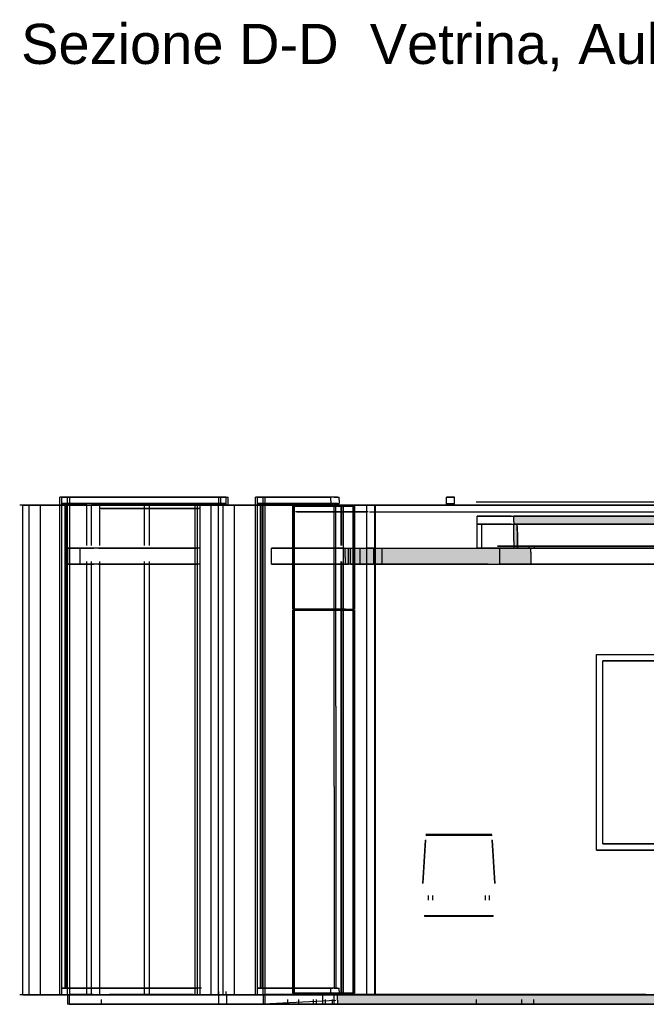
# Model space of a CAD drawing. Header units: millimetres. Extents: x -9985 to 240895, y -184894 to 39395.
# Tile 56 of 164: x -1741 to 2166, y -53295 to -47159. Entities that reach past the tile are written whole.
import ezdxf

# ---------------------------------------------------------------- set-up
doc = ezdxf.new("R2010")
doc.units = ezdxf.units.MM
for name, color, linetype in [('S-TAGLIO-CS', 9, 'Continuous'), ('S-TAGLIO-PAV', 33, 'Continuous'), ('S-TAGLIO-SOFF', 8, 'Continuous'), ('S-TAGLIO-VETRO', 5, 'Continuous'), ('S-TESTI', 7, 'Continuous'), ('S-VISTA', 8, 'Continuous'), ('S-VISTA-ARREDI', 9, 'Continuous')]:
    doc.layers.add(name, color=color, linetype=linetype)
doc.styles.add('VISIO', font='arial.ttf')

msp = doc.modelspace()

# ---------------------------------------------------------------- hatches: boundary and pattern name
at = {"layer": 'S-TAGLIO-CS'}
for points in [[(6028, -50303), (2414, -50303), (1360, -50303), (1354, -50303), (1340, -50303), (1340, -50287), (1340, -50251), (4856, -50251), (6048, -50251), (6048, -50265), (6048, -50303), (6034, -50303), (6028, -50303)], [(1354, -50303), (1360, -50303), (1360, -50345), (1360, -50451), (1354, -50451), (1340, -50451), (1340, -50409), (1340, -50303), (1354, -50303)], [(1180, -50551), (290, -50551), (290, -50511), (290, -50451), (1180, -50451), (1290, -50451), (1314, -50451), (1340, -50451), (1354, -50451), (1360, -50451), (1434, -50451), (1446, -50451), (1446, -50477), (1446, -50551), (1314, -50551), (1290, -50551), (1180, -50551)]]:
    msp.add_hatch(color=9, dxfattribs=at).paths.add_polyline_path(points)
at = {"layer": 'S-TAGLIO-PAV'}
for points in [[(960, -53235), (240, -53235), (240, -53233), (364, -53233), (960, -53233), (960, -53235)], [(7032, -53295), (6456, -53295), (6290, -53295), (6228, -53295), (5898, -53295), (3294, -53295), (3212, -53295), (3108, -53295), (240, -53295), (240, -53269), (240, -53235), (960, -53235), (962, -53235), (964, -53235), (2164, -53235), (2166, -53235), (2168, -53235), (3190, -53235), (3292, -53235), (3368, -53235), (3370, -53235), (3742, -53235), (3812, -53235), (4570, -53235), (4572, -53235), (5772, -53235), (5776, -53235), (6976, -53235), (6978, -53235), (6980, -53235), (7032, -53235), (7032, -53273), (7032, -53295)], [(2164, -53235), (964, -53235), (964, -53233), (1504, -53233), (2164, -53233), (2164, -53235)]]:
    msp.add_hatch(color=33, dxfattribs=at).paths.add_polyline_path(points)

# ---------------------------------------------------------------- linework, layer by layer
at = {"layer": 'S-TAGLIO-CS'}
for p, q in [((4855.578, -50252), (1339.553, -50252)), ((1339.553, -50287.616), (1339.553, -50252)), ((1339.553, -50287.616), (1339.553, -50302)), ((2413.125, -50302), (1339.553, -50302)), ((1339.553, -50302), (1354.728, -50302)), ((1339.553, -50408.848), (1339.553, -50302)), ((1354.728, -50302), (1360.753, -50302)), ((1360.753, -50344.344), (1360.753, -50302)), ((1360.753, -50344.344), (1360.753, -50452)), ((1362.977, -50353.616), (1362.977, -50317)), ((1362.977, -50353.616), (1362.977, -50447)), ((1339.553, -50408.848), (1339.553, -50452)), ((289.105, -50452), (1180.433, -50452)), ((289.105, -50510.512), (289.105, -50452)), ((1180.433, -50452), (1289.693, -50452)), ((1289.693, -50452), (1313.129, -50452)), ((1313.129, -50452), (1445.343, -50452)), ((1354.728, -50452), (1339.553, -50452)), ((1354.728, -50452), (1360.753, -50452)), ((1434.662, -50440), (1458.357, -50440)), ((1434.662, -50448.853), (1434.662, -50440)), ((1434.662, -50448.853), (1434.662, -50452)), ((1458.357, -50452), (1434.662, -50452)), ((1445.343, -50477.917), (1445.343, -50452)), ((1445.343, -50477.917), (1445.343, -50552)), ((1458.357, -50440), (1466.531, -50440)), ((1458.357, -50452), (1466.531, -50452)), ((1466.531, -50443.037), (1466.531, -50440)), ((1466.531, -50443.037), (1466.531, -50452)), ((289.105, -50510.512), (289.105, -50552)), ((1180.433, -50552), (289.105, -50552)), ((1180.433, -50552), (1289.693, -50552)), ((1289.693, -50552), (1313.129, -50552)), ((1313.129, -50552), (1445.343, -50552))]:
    msp.add_line(p, q, dxfattribs=at)
at = {"layer": 'S-TAGLIO-PAV'}
for p, q in [((364.864, -53233), (239.981, -53233)), ((239.981, -53233.231), (239.981, -53235)), ((240.233, -53269.924), (240.233, -53235)), ((240.233, -53235), (3189.604, -53235)), ((364.864, -53233), (961, -53233)), ((961, -53234.769), (961, -53233)), ((961, -53235), (961.519, -53235)), ((961.521, -53235), (964, -53235)), ((1503.63, -53233), (964, -53233)), ((964, -53233.899), (964, -53233)), ((964, -53233.899), (964, -53235)), ((1503.63, -53233), (2164, -53233)), ((2164, -53234.101), (2164, -53233)), ((2164, -53234.101), (2164, -53235)), ((2164, -53235), (2166.019, -53235)), ((240.233, -53269.924), (240.177, -53295)), ((3107.801, -53295), (240.177, -53295))]:
    msp.add_line(p, q, dxfattribs=at)
at = {"layer": 'S-TAGLIO-SOFF'}
msp.add_line((440.177, -50225), (3185.604, -50225), dxfattribs=at)
at = {"layer": 'S-TAGLIO-VETRO'}
for p, q in [((220.585, -50135), (198.299, -50135)), ((198.299, -50158.407), (198.299, -50135)), ((198.299, -50158.407), (198.299, -50175)), ((220.585, -50175), (198.299, -50175)), ((223.943, -50175), (219.346, -50175)), ((219.346, -51936.632), (219.346, -50175)), ((220.585, -50135), (251.758, -50135)), ((220.585, -50175), (251.758, -50175)), ((223.943, -50175), (230.568, -50175)), ((230.568, -51436.723), (230.568, -50175)), ((251.758, -50151.791), (251.758, -50135)), ((251.758, -50151.791), (251.758, -50175)), ((230.568, -51436.723), (230.568, -53195)), ((219.346, -51936.632), (219.346, -53195)), ((220.585, -53195), (198.299, -53195)), ((198.299, -53218.407), (198.299, -53195)), ((223.943, -53195), (219.346, -53195)), ((220.585, -53195), (251.758, -53195)), ((223.943, -53195), (230.568, -53195)), ((251.758, -53211.791), (251.758, -53195)), ((198.299, -53218.407), (198.299, -53235)), ((220.585, -53235), (198.299, -53235)), ((220.585, -53235), (251.758, -53235)), ((251.758, -53211.791), (251.758, -53235))]:
    msp.add_line(p, q, dxfattribs=at)
at = {"layer": 'S-VISTA'}
for p, q in [((-1682, -50185), (-1740.75, -50185)), ((-1722, -50185), (758, -50185)), ((-1722, -53235), (-1722, -50185)), ((-1612, -50185), (-1682, -50185)), ((-1682, -53235), (-1682, -50185)), ((-1322, -50185), (-1612, -50185)), ((-1612, -53235), (-1612, -50185)), ((-1442, -50135), (-1490, -50135)), ((-1490, -53235), (-1490, -50135)), ((-1477, -50135), (-1429, -50135)), ((-1477, -53235), (-1477, -50135)), ((-1477, -50135), (-500, -50135)), ((-1429, -50135), (-1477, -50135)), ((-1477, -50175), (-1477, -50135)), ((-1477, -50175), (-500, -50175)), ((-1429, -50175), (-1477, -50175)), ((-1458, -50175), (-481, -50175)), ((-1458, -53195), (-1458, -50175)), ((-472, -50175), (-1448, -50175)), ((-1448, -53195), (-1448, -50175)), ((-1442, -53235), (-1442, -50135)), ((-1429, -53235), (-1429, -50135)), ((-453, -50135), (-1429, -50135)), ((-1429, -50175), (-1429, -50135)), ((-453, -50175), (-1429, -50175)), ((-1322, -50435), (-1322, -50185)), ((-1242, -50185), (-1294, -50185)), ((-1294, -50435), (-1294, -50185)), ((-962, -50185), (-1242, -50185)), ((-1242, -50435), (-1242, -50185)), ((-932, -50185), (-962, -50185)), ((-962, -50435), (-962, -50185)), ((278, -50185), (-932, -50185)), ((-932, -50435), (-932, -50185)), ((-547, -50185), (-647, -50185)), ((-647, -53235), (-647, -50185)), ((-632, -50185), (-591, -50185)), ((-632, -53235), (-632, -50185)), ((103, -50185), (-616, -50185)), ((-616, -50185), (-402, -50185)), ((-616, -53235), (-616, -50185)), ((-591, -50185), (-472, -50185)), ((-502, -50185), (-547, -50185)), ((-547, -53235), (-547, -50185)), ((-472, -50185), (-502, -50185)), ((-502, -53235), (-502, -50185)), ((-453, -50135), (-500, -50135)), ((-500, -50185), (-500, -50135)), ((-500, -50135), (-453, -50135)), ((-500, -50175), (-500, -50135)), ((-500, -50175), (-453, -50175)), ((-487, -50135), (-440, -50135)), ((-487, -50185), (-487, -50135)), ((-472, -53235), (-472, -50185)), ((-453, -50185), (-453, -50135)), ((-453, -50175), (-453, -50135)), ((-440, -50185), (-440, -50135)), ((-402, -50185), (317, -50185)), ((-402, -53235), (-402, -50185)), ((-223, -50135), (-270, -50135)), ((-270, -53235), (-270, -50135)), ((-258, -50135), (-210, -50135)), ((-258, -53235), (-258, -50135)), ((-258, -50135), (192, -50135)), ((-210, -50135), (-258, -50135)), ((-258, -50175), (-258, -50135)), ((-258, -50175), (192, -50175)), ((-210, -50175), (-258, -50175)), ((-239, -50175), (211, -50175)), ((-239, -53195), (-239, -50175)), ((221, -50175), (-229, -50175)), ((-229, -53195), (-229, -50175)), ((-223, -53235), (-223, -50135)), ((-210, -53235), (-210, -50135)), ((240, -50135), (-210, -50135)), ((-210, -50175), (-210, -50135)), ((240, -50175), (-210, -50175)), ((289.571, -50190), (-37, -50190)), ((-37, -50832), (-37, -50190)), ((-33, -50832), (-33, -50190)), ((-28, -50190), (346, -50190)), ((-28, -50832), (-28, -50190)), ((28, -50185), (118, -50185)), ((112, -50185), (38, -50185)), ((317, -50185), (103, -50185)), ((353, -50185), (112, -50185)), ((118, -50185), (193, -50185)), ((193, -50185), (293, -50185)), ((263, -50435), (263, -50185)), ((268, -50185), (353, -50185)), ((268, -50435), (268, -50185)), ((343, -50185), (278, -50185)), ((338, -50185), (278, -50185)), ((278, -53235), (278, -50185)), ((293, -50185), (393, -50185)), ((423, -50185), (338, -50185)), ((338, -53235), (338, -50185)), ((346, -50832), (346, -50190)), ((1378, -50185), (348, -50185)), ((348, -50832), (348, -50190)), ((383, -50185), (423, -50185)), ((473, -50185), (383, -50185)), ((383, -50185), (7063, -50185)), ((478, -50185), (383, -50185)), ((403, -50185), (473, -50185)), ((423, -53235), (423, -50185)), ((473, -53235), (473, -50185)), ((7063, -50185), (478, -50185)), ((478, -53235), (478, -50185)), ((778, -50185), (828, -50185)), ((828, -50185), (1068, -50185)), ((921, -50135), (971, -50135)), ((971, -50135), (921, -50135)), ((921, -50185), (921, -50135)), ((921, -50185), (921, -50135)), ((921, -50135), (971, -50135)), ((921, -50175), (921, -50135)), ((921, -50175), (971, -50175)), ((971, -50185), (971, -50135)), ((971, -50185), (971, -50135)), ((971, -50175), (971, -50135)), ((1068, -50185), (1118, -50185)), ((7188, -50165), (1106, -50165)), ((1118, -50185), (1418, -50185)), ((1443, -50185), (1378, -50185)), ((1428, -50185), (1628, -50185)), ((1738, -50185), (1443, -50185)), ((1628, -50185), (1703, -50185)), ((1703, -50185), (1743, -50185)), ((1743, -50185), (1703, -50185)), ((1703, -50185), (1743, -50185)), ((3823, -50185), (1743, -50185)), ((1743, -50185), (3823, -50185)), ((-615.333, -50205), (-1242, -50205)), ((-1232, -50205), (-1032, -50205)), ((-1032, -50205), (-625.846, -50205)), ((432.286, -50225), (-22, -50225)), ((-12, -50225), (348, -50225)), ((348, -50225), (418, -50225)), ((458.549, -50225), (4502.451, -50225)), ((1112, -50252), (6048, -50252)), ((1322.933, -50252), (1112, -50252)), ((1112, -50302), (1112, -50252)), ((1322.933, -50302), (1112, -50302)), ((1112, -50302), (1162.367, -50302)), ((1112, -50302), (1162.367, -50302)), ((1322.933, -50302), (1112, -50302)), ((1112, -50452), (1112, -50302)), ((1140, -50302), (1348.533, -50302)), ((1140, -50452), (1140, -50302)), ((6028, -50302), (1341.567, -50302)), ((1363.837, -50302), (6048, -50302)), ((1363.837, -50302), (6048, -50302)), ((-1364, -50452), (-1450, -50452)), ((-1450, -50552), (-1450, -50452)), ((-1446, -50452), (-1364, -50452)), ((-1398, -50452), (-1446, -50452)), ((-1446, -50552), (-1446, -50452)), ((-1440, -50452), (-1278, -50452)), ((-1440, -50552), (-1440, -50452)), ((-614.053, -50452), (-1398, -50452)), ((-1364, -50552), (-1364, -50452)), ((-1250, -50452), (-1198, -50452)), ((-1198, -50452), (-918, -50452)), ((-918, -50452), (-888, -50452)), ((-888, -50452), (-635.917, -50452)), ((-171, -50452), (309, -50452)), ((282.682, -50452), (-171, -50452)), ((-171, -50552), (-171, -50452)), ((309, -50552), (309, -50452)), ((322, -50452), (382, -50452)), ((322, -50552), (322, -50452)), ((382, -50452), (467, -50452)), ((382, -50552), (382, -50452)), ((427, -50452), (520, -50452)), ((467, -50452), (427, -50452)), ((467, -50552), (467, -50452)), ((520, -50452), (1221.925, -50452)), ((520, -50552), (520, -50452)), ((1322.933, -50452), (1112, -50452)), ((1112, -50452), (1263.102, -50452)), ((1240.784, -50452), (1140, -50452)), ((1140, -50452), (1348.533, -50452)), ((1238, -50440), (1288.213, -50440)), ((1388, -50440), (1238, -50440)), ((1388, -50452), (1238, -50452)), ((1238, -50452), (1288.213, -50452)), ((1252, -50452), (1411.857, -50452)), ((1252, -50552), (1252, -50452)), ((1280, -50440), (1437.929, -50440)), ((1280, -50452), (1437.929, -50452)), ((4088, -50452), (1353.286, -50452)), ((1363.837, -50452), (6048, -50452)), ((5928, -50440), (1381.043, -50440)), ((5928, -50452), (1381.043, -50452)), ((1388.638, -50440), (5958, -50440)), ((1388.638, -50452), (5958, -50452)), ((6028, -50452), (1391.959, -50452)), ((-1364, -50552), (-1450, -50552)), ((-1398, -50552), (-1446, -50552)), ((-1446, -50552), (-1364, -50552)), ((-1440, -50552), (-1278, -50552)), ((-614.053, -50552), (-1398, -50552)), ((-1322, -53235), (-1322, -50535)), ((-1294, -53235), (-1294, -50535)), ((-1250, -50552), (-1198, -50552)), ((-1242, -53235), (-1242, -50535)), ((-1198, -50552), (-918, -50552)), ((-962, -53235), (-962, -50535)), ((-932, -53235), (-932, -50535)), ((-918, -50552), (-888, -50552)), ((-888, -50552), (-635.917, -50552)), ((282.682, -50552), (-171, -50552)), ((-171, -50552), (309, -50552)), ((263, -53235), (263, -50535)), ((268, -53235), (268, -50535)), ((322, -50552), (382, -50552)), ((382, -50552), (467, -50552)), ((467, -50552), (427, -50552)), ((427, -50552), (520, -50552)), ((520, -50552), (4480.863, -50552)), ((4088, -50552), (1252, -50552)), ((1252, -50552), (1411.857, -50552)), ((289.571, -50832), (-37, -50832)), ((289.571, -50838), (-37, -50838)), ((-37, -53225), (-37, -50838)), ((-33, -53225), (-33, -50838)), ((-28, -50832), (346, -50832)), ((-28, -50838), (346, -50838)), ((-28, -53225), (-28, -50838)), ((346, -53225), (346, -50838)), ((348, -53225), (348, -50838)), ((-1477, -53195), (-654.263, -53195)), ((-1429, -53195), (-1477, -53195)), ((-1477, -53235), (-1477, -53195)), ((-1458, -53195), (-635.263, -53195)), ((-626.105, -53195), (-1448, -53195)), ((-607.105, -53195), (-1429, -53195)), ((-1429, -53235), (-1429, -53195)), ((-258, -53195), (192, -53195)), ((-210, -53195), (-258, -53195)), ((-258, -53235), (-258, -53195)), ((-239, -53195), (211, -53195)), ((221, -53195), (-229, -53195)), ((240, -53195), (-210, -53195)), ((-210, -53235), (-210, -53195)), ((-1682, -53235), (-1740.75, -53235)), ((-1722, -53235), (-1468.939, -53235)), ((-1612, -53235), (-1682, -53235)), ((-1322, -53235), (-1612, -53235)), ((-1442, -53235), (-1490, -53235)), ((-1477, -53235), (-1429, -53235)), ((-1477, -53235), (-500, -53235)), ((-1429, -53235), (-1477, -53235)), ((-1442, -53233), (-1086, -53233)), ((-502, -53235), (-1442, -53235)), ((-1442, -53235), (-1442, -53295)), ((-1442, -53235), (-1086, -53235)), ((-1282, -53233), (-1432, -53233)), ((-1432, -53235), (-1282, -53235)), ((-1432, -53235), (-1432, -53295)), ((-1282, -53235), (-1432, -53235)), ((-453, -53235), (-1429, -53235)), ((-1242, -53235), (-1294, -53235)), ((-962, -53235), (-1242, -53235)), ((-1181.231, -53235), (-622.769, -53235)), ((-658.842, -53233), (-1179.895, -53233)), ((-658.842, -53235), (-1179.895, -53235)), ((-1086, -53233), (-611.25, -53233)), ((-1086, -53235), (-611.25, -53235)), ((-1085, -53233), (-671, -53233)), ((-1085, -53233), (-610.812, -53233)), ((-1085, -53235), (-671, -53235)), ((-1085, -53235), (-610.812, -53235)), ((-932, -53235), (-962, -53235)), ((-629.5, -53235), (-932, -53235)), ((-671, -53233), (-617.375, -53233)), ((-671, -53235), (-617.375, -53235)), ((-670, -53233), (-616.5, -53233)), ((-670, -53233), (-502, -53233)), ((-670, -53235), (-502, -53235)), ((-670, -53235), (-616.5, -53235)), ((-547, -53235), (-647, -53235)), ((-632, -53235), (-591, -53235)), ((-256.5, -53235), (-616, -53235)), ((-616, -53235), (-402, -53235)), ((-591, -53235), (-472, -53235)), ((-502, -53235), (-547, -53235)), ((-502, -53233), (-452, -53233)), ((-472, -53235), (-502, -53235)), ((-452, -53235), (-502, -53235)), ((-502, -53235), (-502, -53295)), ((-502, -53235), (-452, -53235)), ((-500, -53235), (-500, -53215)), ((-453, -53235), (-500, -53235)), ((-500, -53235), (-453, -53235)), ((-487, -53235), (-440, -53235)), ((-453, -53235), (-453, -53215)), ((-452, -53233), (-242, -53233)), ((-234.857, -53235), (-452, -53235)), ((-452, -53235), (-452, -53295)), ((-452, -53235), (-242, -53235)), ((-402, -53235), (317, -53235)), ((-223, -53235), (-270, -53235)), ((-258, -53235), (-210, -53235)), ((-258, -53235), (192, -53235)), ((-210, -53235), (-258, -53235)), ((-239, -53233), (-214, -53233)), ((-239, -53233), (-218, -53233)), ((-239, -53233), (-218, -53233)), ((-239, -53235), (-218, -53235)), ((-239, -53235), (-214, -53235)), ((-239, -53235), (-218, -53235)), ((-222, -53233), (-121, -53233)), ((230.455, -53235), (-222, -53235)), ((-222, -53235), (-222, -53295)), ((-222, -53235), (-121, -53235)), ((148, -53233), (-212, -53233)), ((-212, -53235), (148, -53235)), ((-212, -53235), (-212, -53295)), ((148, -53235), (-212, -53235)), ((240, -53235), (-210, -53235)), ((-121, -53233), (961, -53233)), ((-121, -53235), (961, -53235)), ((-120, -53233), (236.125, -53233)), ((-120, -53233), (961, -53233)), ((-120, -53235), (236.125, -53235)), ((-120, -53235), (961, -53235)), ((344, -53225), (-37, -53225)), ((-28, -53225), (346, -53225)), ((218, -53233), (148, -53233)), ((148, -53235), (218, -53235)), ((148, -53235), (148, -53295)), ((218, -53235), (148, -53235)), ((218, -53235), (218, -53295)), ((961, -53233), (258.2, -53233)), ((961, -53235), (258.2, -53235)), ((258.523, -53235), (4553, -53235)), ((317, -53235), (263.5, -53235)), ((268, -53235), (353, -53235)), ((271, -53225), (324, -53225)), ((338, -53235), (278, -53235)), ((340, -53225), (288.5, -53225)), ((353, -53235), (292.75, -53235)), ((423, -53235), (338, -53235)), ((473, -53235), (383, -53235)), ((383, -53235), (423, -53235)), ((3728, -53235), (478, -53235)), ((964, -53233), (2164, -53233)), ((2164, -53233), (964, -53233)), ((964, -53233), (2164, -53233)), ((2164, -53235), (964, -53235)), ((964, -53235), (2164, -53235)), ((964, -53235), (2164, -53235)), ((-502, -53295), (-1442, -53295)), ((-1432, -53295), (-1232, -53295)), ((-1232, -53265), (-1232, -53295)), ((-1232, -53295), (88, -53295)), ((-452, -53295), (-502, -53295)), ((-72, -53295), (-452, -53295)), ((230.455, -53270.455), (-222, -53295)), ((232.286, -53295), (-222, -53295)), ((-212, -53295), (148, -53295)), ((-72, -53265), (-72, -53295)), ((-2, -53295), (-72, -53295)), ((-2, -53265), (-2, -53295)), ((108, -53295), (-2, -53295)), ((88, -53265), (88, -53295)), ((88, -53295), (163, -53295)), ((108, -53265), (108, -53295)), ((7038, -53295), (108, -53295)), ((148, -53295), (218, -53295)), ((163, -53265), (163, -53295)), ((163, -53265), (163, -53295)), ((163, -53295), (1388, -53295)), ((208, -53265), (208, -53295)), ((208, -53295), (4553, -53295)), ((1106, -53265), (1106, -53295)), ((7188, -53295), (1106, -53295)), ((1388, -53265), (1388, -53295)), ((1388, -53295), (1463, -53295)), ((1463, -53265), (1463, -53295)), ((1463, -53265), (1463, -53295)), ((1463, -53295), (4568, -53295))]:
    msp.add_line(p, q, dxfattribs=at)
at = {"layer": 'S-VISTA-ARREDI'}
for p, q in [((1855, -51115), (3855, -51115)), ((1855, -52335), (1855, -51115)), ((1855, -52335), (1855, -51115)), ((3815, -51155), (1895, -51155)), ((1895, -51155), (3815, -51155)), ((1895, -52295), (1895, -51155)), ((1895, -52295), (1895, -51155)), ((790, -52270), (773, -52540)), ((773, -52543), (789, -52273)), ((1204, -52244), (791, -52244)), ((1203, -52236), (792, -52236)), ((1222, -52540), (1205, -52270)), ((1206, -52273), (1222, -52543)), ((3855, -52335), (1855, -52335)), ((1855, -52335), (3855, -52335)), ((3815, -52295), (1895, -52295)), ((1895, -52295), (3815, -52295)), ((809, -52647), (809, -52616)), ((832, -52616), (832, -52647)), ((1163, -52647), (1163, -52616)), ((1186, -52616), (1186, -52647)), ((1213, -52743), (782, -52743)), ((1211, -52748), (784, -52748))]:
    msp.add_line(p, q, dxfattribs=at)

# ---------------------------------------------------------------- texts
at = {"layer": 'S-TESTI', "style": 'VISIO'}
msp.add_text('Sezione D-D  Vetrina, Aula 10, reception e Ufficio 7', height=250, dxfattribs=at).set_placement((-1732, -47435))

doc.saveas('drawing.dxf')
